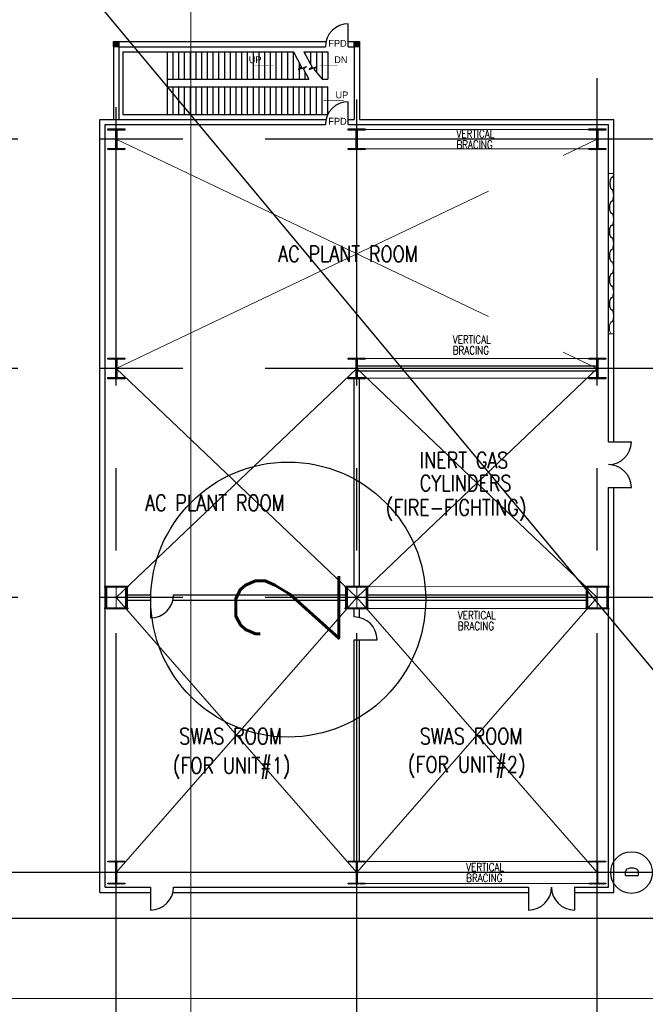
# Model space of a CAD drawing. Header units: inches. Extents: x 0 to 1544102, y -512776 to 23144100.
# Tile 27 of 256: x 41477 to 44890, y -138054 to -132683. Entities that reach past the tile are written whole.
import ezdxf
from ezdxf.enums import TextEntityAlignment as Align

# ---------------------------------------------------------------- set-up
doc = ezdxf.new("R2010")
doc.units = ezdxf.units.IN
doc.header["$LTSCALE"] = 1800
doc.header["$MEASUREMENT"] = 0
for name, pattern in [('CENTER', [2, 1.25, -0.25, 0.25, -0.25]), ('CENTRE', [1.5, 0.75, -0.25, 0.25, -0.25]), ('HIDDEN', [0.375, 0.25, -0.125])]:
    doc.linetypes.add(name, pattern=pattern)
doc.layers.get('0').update_dxf_attribs({"color": 253, "lineweight": 9})
for name, color, linetype in [('BRACING', 1, 'HIDDEN'), ('COL', 1, 'Continuous'), ('DIM', 4, 'Continuous'), ('DIMTEXT', 132, 'Continuous'), ('DIMTEXT-CL', 132, 'CENTER'), ('GRID', 251, 'CENTER'), ('MOTHER PLOT$1$TEXT', 2, 'Continuous'), ('Road', 3, 'Continuous'), ('STAIR', 2, 'Continuous'), ('STEEL', 231, 'Continuous'), ('TEXT', 3, 'Continuous'), ('WALL', 6, 'Continuous')]:
    doc.layers.add(name, color=color, linetype=linetype)
doc.layers.add('CEN', color=2, linetype='CENTER', lineweight=15)
doc.layers.add('CL', color=8, linetype='CENTER', lineweight=15)
doc.styles.add('COMPLEX', font='complex')
doc.styles.add('HTX11', font='O8111901')
doc.styles.add('ROMANS', font='romans.shx')
doc.styles.add('ROMANT', font='romant')

msp = doc.modelspace()

# ---------------------------------------------------------------- hatches: boundary and pattern name
at = {"layer": 'COL'}
h = msp.add_hatch(dxfattribs=at)
h.set_pattern_fill('ANSI31', color=8, scale=31.25, angle=180, style=0)
h.set_pattern_definition([(225, (41570.453, -133470.5587), (2.762136, -2.762136), [])])
h.paths.add_polyline_path([(42017.95, -132830.56), (42017.95, -132801.81), (41989.2, -132801.81), (41989.2, -132830.56)])
h = msp.add_hatch(dxfattribs=at)
h.set_pattern_fill('ANSI31', color=8, scale=31.25, angle=180, style=0)
h.set_pattern_definition([(225, (42882.953, -133470.5587), (2.762136, -2.762136), [])])
h.paths.add_polyline_path([(43330.45, -132830.56), (43330.45, -132801.81), (43301.7, -132801.81), (43301.7, -132830.56)])
h = msp.add_hatch(dxfattribs=at)
h.set_pattern_fill('ANSI31', color=8, scale=25, angle=180, style=0)
h.set_pattern_definition([(225, (-27662.536, -149272.433), (2.20970869, -2.20970869), [])])
h.paths.add_polyline_path([(42049.83, -133278.68), (42003.58, -133278.68), (42003.58, -133284.93), (42006.39, -133284.93), (42049.83, -133284.93)])
h.paths.add_polyline_path([(42003.58, -133278.68), (41957.33, -133278.68), (41957.33, -133284.93), (42003.58, -133284.93)])
h.paths.add_polyline_path([(42003.58, -133284.93), (42000.77, -133284.93), (42000.77, -133334.93), (42003.58, -133334.93)])
h.paths.add_polyline_path([(42006.39, -133284.93), (42003.58, -133284.93), (42003.58, -133334.93), (42006.39, -133334.93)])
h.paths.add_polyline_path([(42003.58, -133334.93), (42000.77, -133334.93), (42000.77, -133384.93), (42003.58, -133384.93)])
h.paths.add_polyline_path([(42006.39, -133334.93), (42003.58, -133334.93), (42003.58, -133384.93), (42006.39, -133384.93)])
h.paths.add_polyline_path([(42003.58, -133384.93), (42000.77, -133384.93), (41957.33, -133384.93), (41957.33, -133391.18), (42003.58, -133391.18)])
h.paths.add_polyline_path([(42049.83, -133384.93), (42003.58, -133384.93), (42003.58, -133391.18), (42049.83, -133391.18)])
h = msp.add_hatch(dxfattribs=at)
h.set_pattern_fill('ANSI31', color=8, scale=25, angle=180, style=0)
h.set_pattern_definition([(225, (-26350.036, -149272.433), (2.20970869, -2.20970869), [])])
h.paths.add_polyline_path([(43362.33, -133278.68), (43316.08, -133278.68), (43316.08, -133284.93), (43318.89, -133284.93), (43362.33, -133284.93)])
h.paths.add_polyline_path([(43316.08, -133278.68), (43269.83, -133278.68), (43269.83, -133284.93), (43316.08, -133284.93)])
h.paths.add_polyline_path([(43316.08, -133284.93), (43313.27, -133284.93), (43313.27, -133334.93), (43316.08, -133334.93)])
h.paths.add_polyline_path([(43318.89, -133284.93), (43316.08, -133284.93), (43316.08, -133334.93), (43318.89, -133334.93)])
h.paths.add_polyline_path([(43316.08, -133334.93), (43313.27, -133334.93), (43313.27, -133384.93), (43316.08, -133384.93)])
h.paths.add_polyline_path([(43318.89, -133334.93), (43316.08, -133334.93), (43316.08, -133384.93), (43318.89, -133384.93)])
h.paths.add_polyline_path([(43316.08, -133384.93), (43313.27, -133384.93), (43269.83, -133384.93), (43269.83, -133391.18), (43316.08, -133391.18)])
h.paths.add_polyline_path([(43362.33, -133384.93), (43316.08, -133384.93), (43316.08, -133391.18), (43362.33, -133391.18)])
h = msp.add_hatch(dxfattribs=at)
h.set_pattern_fill('ANSI31', color=8, scale=25, angle=180, style=0)
h.set_pattern_definition([(225, (-25037.536, -149272.433), (2.20970869, -2.20970869), [])])
h.paths.add_polyline_path([(44674.83, -133278.68), (44628.58, -133278.68), (44628.58, -133284.93), (44631.39, -133284.93), (44674.83, -133284.93)])
h.paths.add_polyline_path([(44628.58, -133278.68), (44582.33, -133278.68), (44582.33, -133284.93), (44628.58, -133284.93)])
h.paths.add_polyline_path([(44628.58, -133284.93), (44625.77, -133284.93), (44625.77, -133334.93), (44628.58, -133334.93)])
h.paths.add_polyline_path([(44631.39, -133284.93), (44628.58, -133284.93), (44628.58, -133334.93), (44631.39, -133334.93)])
h.paths.add_polyline_path([(44628.58, -133334.93), (44625.77, -133334.93), (44625.77, -133384.93), (44628.58, -133384.93)])
h.paths.add_polyline_path([(44631.39, -133334.93), (44628.58, -133334.93), (44628.58, -133384.93), (44631.39, -133384.93)])
h.paths.add_polyline_path([(44628.58, -133384.93), (44625.77, -133384.93), (44582.33, -133384.93), (44582.33, -133391.18), (44628.58, -133391.18)])
h.paths.add_polyline_path([(44674.83, -133384.93), (44628.58, -133384.93), (44628.58, -133391.18), (44674.83, -133391.18)])
h = msp.add_hatch(dxfattribs=at)
h.set_pattern_fill('ANSI31', color=8, scale=25, angle=180, style=0)
h.set_pattern_definition([(225, (-27662.536, -150522.433), (2.20970869, -2.20970869), [])])
h.paths.add_polyline_path([(42049.83, -134528.68), (42003.58, -134528.68), (42003.58, -134534.93), (42006.39, -134534.93), (42049.83, -134534.93)])
h.paths.add_polyline_path([(42003.58, -134528.68), (41957.33, -134528.68), (41957.33, -134534.93), (42003.58, -134534.93)])
h.paths.add_polyline_path([(42003.58, -134534.93), (42000.77, -134534.93), (42000.77, -134584.93), (42003.58, -134584.93)])
h.paths.add_polyline_path([(42006.39, -134534.93), (42003.58, -134534.93), (42003.58, -134584.93), (42006.39, -134584.93)])
h.paths.add_polyline_path([(42003.58, -134584.93), (42000.77, -134584.93), (42000.77, -134634.93), (42003.58, -134634.93)])
h.paths.add_polyline_path([(42006.39, -134584.93), (42003.58, -134584.93), (42003.58, -134634.93), (42006.39, -134634.93)])
h.paths.add_polyline_path([(42003.58, -134634.93), (42000.77, -134634.93), (41957.33, -134634.93), (41957.33, -134641.18), (42003.58, -134641.18)])
h.paths.add_polyline_path([(42049.83, -134634.93), (42003.58, -134634.93), (42003.58, -134641.18), (42049.83, -134641.18)])
h = msp.add_hatch(dxfattribs=at)
h.set_pattern_fill('ANSI31', color=8, scale=25, angle=180, style=0)
h.set_pattern_definition([(225, (-26350.036, -150522.433), (2.20970869, -2.20970869), [])])
h.paths.add_polyline_path([(43362.33, -134528.68), (43316.08, -134528.68), (43316.08, -134534.93), (43318.89, -134534.93), (43362.33, -134534.93)])
h.paths.add_polyline_path([(43316.08, -134528.68), (43269.83, -134528.68), (43269.83, -134534.93), (43316.08, -134534.93)])
h.paths.add_polyline_path([(43316.08, -134534.93), (43313.27, -134534.93), (43313.27, -134584.93), (43316.08, -134584.93)])
h.paths.add_polyline_path([(43318.89, -134534.93), (43316.08, -134534.93), (43316.08, -134584.93), (43318.89, -134584.93)])
h.paths.add_polyline_path([(43316.08, -134584.93), (43313.27, -134584.93), (43313.27, -134634.93), (43316.08, -134634.93)])
h.paths.add_polyline_path([(43318.89, -134584.93), (43316.08, -134584.93), (43316.08, -134634.93), (43318.89, -134634.93)])
h.paths.add_polyline_path([(43316.08, -134634.93), (43313.27, -134634.93), (43269.83, -134634.93), (43269.83, -134641.18), (43316.08, -134641.18)])
h.paths.add_polyline_path([(43362.33, -134634.93), (43316.08, -134634.93), (43316.08, -134641.18), (43362.33, -134641.18)])
h = msp.add_hatch(dxfattribs=at)
h.set_pattern_fill('ANSI31', color=8, scale=25, angle=180, style=0)
h.set_pattern_definition([(225, (-25037.536, -150522.433), (2.20970869, -2.20970869), [])])
h.paths.add_polyline_path([(44674.83, -134528.68), (44628.58, -134528.68), (44628.58, -134534.93), (44631.39, -134534.93), (44674.83, -134534.93)])
h.paths.add_polyline_path([(44628.58, -134528.68), (44582.33, -134528.68), (44582.33, -134534.93), (44628.58, -134534.93)])
h.paths.add_polyline_path([(44628.58, -134534.93), (44625.77, -134534.93), (44625.77, -134584.93), (44628.58, -134584.93)])
h.paths.add_polyline_path([(44631.39, -134534.93), (44628.58, -134534.93), (44628.58, -134584.93), (44631.39, -134584.93)])
h.paths.add_polyline_path([(44628.58, -134584.93), (44625.77, -134584.93), (44625.77, -134634.93), (44628.58, -134634.93)])
h.paths.add_polyline_path([(44631.39, -134584.93), (44628.58, -134584.93), (44628.58, -134634.93), (44631.39, -134634.93)])
h.paths.add_polyline_path([(44628.58, -134634.93), (44625.77, -134634.93), (44582.33, -134634.93), (44582.33, -134641.18), (44628.58, -134641.18)])
h.paths.add_polyline_path([(44674.83, -134634.93), (44628.58, -134634.93), (44628.58, -134641.18), (44674.83, -134641.18)])
h = msp.add_hatch(dxfattribs=at)
h.set_pattern_fill('ANSI31', color=8, scale=25, angle=180, style=0)
h.set_pattern_definition([(225, (-27897.0968, -150895.627), (2.20970869, -2.20970869), [])])
h.paths.add_polyline_path([(42003.58, -135772.43), (41941.08, -135772.43), (41941.08, -135778.68), (42003.58, -135778.68)])
h.paths.add_polyline_path([(42066.08, -135772.43), (42003.58, -135772.43), (42003.58, -135778.68), (42066.08, -135778.68)])
h.paths.add_polyline_path([(41950.45, -135778.68), (41944.2, -135778.68), (41944.2, -135834.93), (41950.45, -135834.93)])
h.paths.add_polyline_path([(42062.95, -135778.68), (42056.7, -135778.68), (42056.7, -135834.93), (42062.95, -135834.93)])
h.paths.add_polyline_path([(41950.45, -135834.93), (41944.2, -135834.93), (41944.2, -135891.18), (41950.45, -135891.18)])
h.paths.add_polyline_path([(42003.58, -135891.18), (41941.08, -135891.18), (41941.08, -135897.43), (42003.58, -135897.43)])
h.paths.add_polyline_path([(42066.08, -135891.18), (42003.58, -135891.18), (42003.58, -135897.43), (42066.08, -135897.43)])
h.paths.add_polyline_path([(42062.95, -135834.93), (42056.7, -135834.93), (42056.7, -135891.18), (42062.95, -135891.18)])
h = msp.add_hatch(dxfattribs=at)
h.set_pattern_fill('ANSI31', color=8, scale=25, angle=180, style=0)
h.set_pattern_definition([(225, (-26584.5968, -150895.627), (2.20970869, -2.20970869), [])])
h.paths.add_polyline_path([(43316.08, -135772.43), (43253.58, -135772.43), (43253.58, -135778.68), (43316.08, -135778.68)])
h.paths.add_polyline_path([(43378.58, -135772.43), (43316.08, -135772.43), (43316.08, -135778.68), (43378.58, -135778.68)])
h.paths.add_polyline_path([(43262.95, -135778.68), (43256.7, -135778.68), (43256.7, -135834.93), (43262.95, -135834.93)])
h.paths.add_polyline_path([(43375.45, -135778.68), (43369.2, -135778.68), (43369.2, -135834.93), (43375.45, -135834.93)])
h.paths.add_polyline_path([(43262.95, -135834.93), (43256.7, -135834.93), (43256.7, -135891.18), (43262.95, -135891.18)])
h.paths.add_polyline_path([(43316.08, -135891.18), (43253.58, -135891.18), (43253.58, -135897.43), (43316.08, -135897.43)])
h.paths.add_polyline_path([(43378.58, -135891.18), (43316.08, -135891.18), (43316.08, -135897.43), (43378.58, -135897.43)])
h.paths.add_polyline_path([(43375.45, -135834.93), (43369.2, -135834.93), (43369.2, -135891.18), (43375.45, -135891.18)])
h = msp.add_hatch(dxfattribs=at)
h.set_pattern_fill('ANSI31', color=8, scale=25, angle=180, style=0)
h.set_pattern_definition([(225, (-25272.0968, -150895.627), (2.20970869, -2.20970869), [])])
h.paths.add_polyline_path([(44628.58, -135772.43), (44566.08, -135772.43), (44566.08, -135778.68), (44628.58, -135778.68)])
h.paths.add_polyline_path([(44691.08, -135772.43), (44628.58, -135772.43), (44628.58, -135778.68), (44691.08, -135778.68)])
h.paths.add_polyline_path([(44575.45, -135778.68), (44569.2, -135778.68), (44569.2, -135834.93), (44575.45, -135834.93)])
h.paths.add_polyline_path([(44687.95, -135778.68), (44681.7, -135778.68), (44681.7, -135834.93), (44687.95, -135834.93)])
h.paths.add_polyline_path([(44575.45, -135834.93), (44569.2, -135834.93), (44569.2, -135891.18), (44575.45, -135891.18)])
h.paths.add_polyline_path([(44628.58, -135891.18), (44566.08, -135891.18), (44566.08, -135897.43), (44628.58, -135897.43)])
h.paths.add_polyline_path([(44691.08, -135891.18), (44628.58, -135891.18), (44628.58, -135897.43), (44691.08, -135897.43)])
h.paths.add_polyline_path([(44687.95, -135834.93), (44681.7, -135834.93), (44681.7, -135891.18), (44687.95, -135891.18)])
h = msp.add_hatch(dxfattribs=at)
h.set_pattern_fill('ANSI31', color=8, scale=25, angle=180, style=0)
h.set_pattern_definition([(225, (-27997.0007, -151734.3734), (2.20970869, -2.20970869), [])])
h.paths.add_polyline_path([(42049.83, -137272.43), (42003.58, -137272.43), (42003.58, -137277.43), (42005.33, -137277.43), (42049.83, -137277.43)])
h.paths.add_polyline_path([(42003.58, -137272.43), (41957.33, -137272.43), (41957.33, -137277.43), (42003.58, -137277.43)])
h.paths.add_polyline_path([(42005.33, -137277.43), (42003.58, -137277.43), (42003.58, -137334.93), (42005.33, -137334.93)])
h.paths.add_polyline_path([(42003.58, -137277.43), (42001.83, -137277.43), (42001.83, -137334.93), (42003.58, -137334.93)])
h.paths.add_polyline_path([(42005.33, -137334.93), (42003.58, -137334.93), (42003.58, -137392.43), (42005.33, -137392.43)])
h.paths.add_polyline_path([(42003.58, -137334.93), (42001.83, -137334.93), (42001.83, -137392.43), (42003.58, -137392.43)])
h.paths.add_polyline_path([(42049.83, -137392.43), (42003.58, -137392.43), (42003.58, -137397.43), (42049.83, -137397.43)])
h.paths.add_polyline_path([(42003.58, -137392.43), (42001.83, -137392.43), (41957.33, -137392.43), (41957.33, -137397.43), (42003.58, -137397.43)])
h = msp.add_hatch(dxfattribs=at)
h.set_pattern_fill('ANSI31', color=8, scale=25, angle=180, style=0)
h.set_pattern_definition([(225, (-26684.5007, -151734.3734), (2.20970869, -2.20970869), [])])
h.paths.add_polyline_path([(43362.33, -137272.43), (43316.08, -137272.43), (43316.08, -137277.43), (43317.83, -137277.43), (43362.33, -137277.43)])
h.paths.add_polyline_path([(43316.08, -137272.43), (43269.83, -137272.43), (43269.83, -137277.43), (43316.08, -137277.43)])
h.paths.add_polyline_path([(43317.83, -137277.43), (43316.08, -137277.43), (43316.08, -137334.93), (43317.83, -137334.93)])
h.paths.add_polyline_path([(43316.08, -137277.43), (43314.33, -137277.43), (43314.33, -137334.93), (43316.08, -137334.93)])
h.paths.add_polyline_path([(43317.83, -137334.93), (43316.08, -137334.93), (43316.08, -137392.43), (43317.83, -137392.43)])
h.paths.add_polyline_path([(43316.08, -137334.93), (43314.33, -137334.93), (43314.33, -137392.43), (43316.08, -137392.43)])
h.paths.add_polyline_path([(43362.33, -137392.43), (43316.08, -137392.43), (43316.08, -137397.43), (43362.33, -137397.43)])
h.paths.add_polyline_path([(43316.08, -137392.43), (43314.33, -137392.43), (43269.83, -137392.43), (43269.83, -137397.43), (43316.08, -137397.43)])
h = msp.add_hatch(dxfattribs=at)
h.set_pattern_fill('ANSI31', color=8, scale=25, angle=180, style=0)
h.set_pattern_definition([(225, (-25372.0007, -151734.3734), (2.20970869, -2.20970869), [])])
h.paths.add_polyline_path([(44674.83, -137272.43), (44628.58, -137272.43), (44628.58, -137277.43), (44630.33, -137277.43), (44674.83, -137277.43)])
h.paths.add_polyline_path([(44628.58, -137272.43), (44582.33, -137272.43), (44582.33, -137277.43), (44628.58, -137277.43)])
h.paths.add_polyline_path([(44630.33, -137277.43), (44628.58, -137277.43), (44628.58, -137334.93), (44630.33, -137334.93)])
h.paths.add_polyline_path([(44628.58, -137277.43), (44626.83, -137277.43), (44626.83, -137334.93), (44628.58, -137334.93)])
h.paths.add_polyline_path([(44630.33, -137334.93), (44628.58, -137334.93), (44628.58, -137392.43), (44630.33, -137392.43)])
h.paths.add_polyline_path([(44628.58, -137334.93), (44626.83, -137334.93), (44626.83, -137392.43), (44628.58, -137392.43)])
h.paths.add_polyline_path([(44674.83, -137392.43), (44628.58, -137392.43), (44628.58, -137397.43), (44674.83, -137397.43)])
h.paths.add_polyline_path([(44628.58, -137392.43), (44626.83, -137392.43), (44582.33, -137392.43), (44582.33, -137397.43), (44628.58, -137397.43)])

# ---------------------------------------------------------------- linework, layer by layer
at = {"color": 8, "linetype": 'CENTRE', "ltscale": 500}
msp.add_line((42409.83, -156363.39), (42409.83, -132297.26), dxfattribs=at)
at = {"color": 8}
for p, q in [((44689.2, -133522.43), (44717.95, -133522.43)), ((44689.2, -134397.43), (44717.95, -134397.43)), ((44671.56, -134584.93), (44746.04, -134584.93))]:
    msp.add_line(p, q, dxfattribs=at)
at = {"color": 8, "flags": 128}
msp.add_lwpolyline([(44706.35, -134331.66), (44704.73, -134331.98), (44703.05, -134333.01), (44701.37, -134334.83), (44699.74, -134337.51), (44698.24, -134341.02), (44696.93, -134345.31), (44695.89, -134350.28), (44695.17, -134355.77), (44694.79, -134361.58), (44694.79, -134367.51), (44695.17, -134373.32), (44695.89, -134378.82), (44696.93, -134383.78), (44698.24, -134388.08), (44699.74, -134391.6), (44701.37, -134394.26), (44703.05, -134396.08), (44704.73, -134397.12), (44706.35, -134397.43)], dxfattribs=at)
at = {"layer": 'BRACING', "color": 8, "const_width": 5}
for points in [[(43362.33, -133281.81), (44582.33, -133281.81)], [(43362.33, -133388.06), (44582.33, -133388.06)], [(43362.33, -134531.81), (44582.33, -134531.81)], [(43362.33, -134638.06), (44582.33, -134638.06)], [(43378.58, -135775.56), (44566.08, -135775.56)], [(43378.58, -135894.31), (44566.08, -135894.31)], [(43362.33, -137274.93), (44582.33, -137274.93)], [(43362.33, -137394.93), (44582.33, -137394.93)]]:
    msp.add_lwpolyline(points, dxfattribs=at)
at = {"layer": 'CEN', "color": 8}
for p, q in [((42003.58, -133391.18), (42003.58, -133278.68)), ((43316.08, -133391.18), (43316.08, -133278.68)), ((44628.58, -133391.18), (44628.58, -133278.68)), ((42027.52, -133334.93), (41979.63, -133334.93)), ((42003.58, -134584.93), (44628.58, -133334.93)), ((42003.58, -133334.93), (44628.58, -134584.93)), ((43340.02, -133334.93), (43292.13, -133334.93)), ((44652.52, -133334.93), (44604.63, -133334.93)), ((42003.58, -134641.18), (42003.58, -134528.68)), ((43316.08, -134641.18), (43316.08, -134528.68)), ((44628.58, -134641.18), (44628.58, -134528.68)), ((42027.52, -134584.93), (41979.63, -134584.93)), ((42003.58, -135834.93), (43316.08, -134584.93)), ((42003.58, -134584.93), (43316.08, -135834.93)), ((43340.02, -134584.93), (43292.13, -134584.93)), ((43316.08, -134584.93), (44628.58, -135834.93)), ((43316.08, -135834.93), (44628.58, -134584.93)), ((44652.52, -134584.93), (44604.63, -134584.93)), ((42003.58, -135772.43), (42003.58, -135897.43)), ((43316.08, -135772.43), (43316.08, -135897.43)), ((44628.58, -135772.43), (44628.58, -135897.43)), ((41944.2, -135834.93), (42062.95, -135834.93)), ((42003.58, -135834.93), (43316.08, -137334.93)), ((42003.58, -137334.93), (43316.08, -135834.93)), ((43256.7, -135834.93), (43375.45, -135834.93)), ((43316.08, -135834.93), (44628.58, -137334.93)), ((43316.08, -137334.93), (44628.58, -135834.93)), ((44569.2, -135834.93), (44687.95, -135834.93)), ((42003.58, -137272.43), (42003.58, -137397.43)), ((43316.08, -137272.43), (43316.08, -137397.43)), ((44628.58, -137272.43), (44628.58, -137397.43)), ((42027.52, -137334.93), (41979.63, -137334.93)), ((43340.02, -137334.93), (43292.13, -137334.93)), ((44652.52, -137334.93), (44604.63, -137334.93))]:
    msp.add_line(p, q, dxfattribs=at)
at = {"layer": 'CEN', "color": 8, "linetype": 'CENTER', "ltscale": 10}
msp.add_line((56422.41, -137334.94), (24413.08, -137334.94), dxfattribs=at)
at = {"layer": 'CL', "color": 8, "ltscale": 100}
msp.add_line((63534.99, -138022.43), (17066.08, -138022.43), dxfattribs=at)
at = {"layer": 'COL', "color": 8}
for points in [[(41989.2, -132801.81), (42017.95, -132801.81), (42017.95, -132830.56), (41989.2, -132830.56)], [(43301.7, -132801.81), (43330.45, -132801.81), (43330.45, -132830.56), (43301.7, -132830.56)], [(41957.33, -133278.68), (42049.83, -133278.68), (42049.83, -133284.93), (41957.33, -133284.93)], [(42000.77, -133284.93), (42006.39, -133284.93), (42006.39, -133384.93), (42000.77, -133384.93)], [(43269.83, -133278.68), (43362.33, -133278.68), (43362.33, -133284.93), (43269.83, -133284.93)], [(43313.27, -133284.93), (43318.89, -133284.93), (43318.89, -133384.93), (43313.27, -133384.93)], [(44582.33, -133278.68), (44674.83, -133278.68), (44674.83, -133284.93), (44582.33, -133284.93)], [(44625.77, -133284.93), (44631.39, -133284.93), (44631.39, -133384.93), (44625.77, -133384.93)], [(41957.33, -133384.93), (42049.83, -133384.93), (42049.83, -133391.18), (41957.33, -133391.18)], [(43269.83, -133384.93), (43362.33, -133384.93), (43362.33, -133391.18), (43269.83, -133391.18)], [(44582.33, -133384.93), (44674.83, -133384.93), (44674.83, -133391.18), (44582.33, -133391.18)], [(41957.33, -134528.68), (42049.83, -134528.68), (42049.83, -134534.93), (41957.33, -134534.93)], [(43269.83, -134528.68), (43362.33, -134528.68), (43362.33, -134534.93), (43269.83, -134534.93)], [(44582.33, -134528.68), (44674.83, -134528.68), (44674.83, -134534.93), (44582.33, -134534.93)], [(42000.77, -134534.93), (42006.39, -134534.93), (42006.39, -134634.93), (42000.77, -134634.93)], [(43313.27, -134534.93), (43318.89, -134534.93), (43318.89, -134634.93), (43313.27, -134634.93)], [(44625.77, -134534.93), (44631.39, -134534.93), (44631.39, -134634.93), (44625.77, -134634.93)], [(41957.33, -134634.93), (42049.83, -134634.93), (42049.83, -134641.18), (41957.33, -134641.18)], [(43269.83, -134634.93), (43362.33, -134634.93), (43362.33, -134641.18), (43269.83, -134641.18)], [(44582.33, -134634.93), (44674.83, -134634.93), (44674.83, -134641.18), (44582.33, -134641.18)], [(41941.08, -135772.43), (42066.08, -135772.43), (42066.08, -135778.68), (41941.08, -135778.68)], [(41944.2, -135778.68), (41950.45, -135778.68), (41950.45, -135891.18), (41944.2, -135891.18)], [(42056.7, -135778.68), (42062.95, -135778.68), (42062.95, -135891.18), (42056.7, -135891.18)], [(43253.58, -135772.43), (43378.58, -135772.43), (43378.58, -135778.68), (43253.58, -135778.68)], [(43256.7, -135778.68), (43262.95, -135778.68), (43262.95, -135891.18), (43256.7, -135891.18)], [(43369.2, -135778.68), (43375.45, -135778.68), (43375.45, -135891.18), (43369.2, -135891.18)], [(44566.08, -135772.43), (44691.08, -135772.43), (44691.08, -135778.68), (44566.08, -135778.68)], [(44569.2, -135778.68), (44575.45, -135778.68), (44575.45, -135891.18), (44569.2, -135891.18)], [(44681.7, -135778.68), (44687.95, -135778.68), (44687.95, -135891.18), (44681.7, -135891.18)], [(41941.08, -135891.18), (42066.08, -135891.18), (42066.08, -135897.43), (41941.08, -135897.43)], [(43253.58, -135891.18), (43378.58, -135891.18), (43378.58, -135897.43), (43253.58, -135897.43)], [(44566.08, -135891.18), (44691.08, -135891.18), (44691.08, -135897.43), (44566.08, -135897.43)], [(41957.33, -137272.43), (42049.83, -137272.43), (42049.83, -137277.43), (41957.33, -137277.43)], [(42001.83, -137277.43), (42005.33, -137277.43), (42005.33, -137392.43), (42001.83, -137392.43)], [(43269.83, -137272.43), (43362.33, -137272.43), (43362.33, -137277.43), (43269.83, -137277.43)], [(43314.33, -137277.43), (43317.83, -137277.43), (43317.83, -137392.43), (43314.33, -137392.43)], [(44582.33, -137272.43), (44674.83, -137272.43), (44674.83, -137277.43), (44582.33, -137277.43)], [(44626.83, -137277.43), (44630.33, -137277.43), (44630.33, -137392.43), (44626.83, -137392.43)], [(41957.33, -137392.43), (42049.83, -137392.43), (42049.83, -137397.43), (41957.33, -137397.43)], [(43269.83, -137392.43), (43362.33, -137392.43), (43362.33, -137397.43), (43269.83, -137397.43)], [(44582.33, -137392.43), (44674.83, -137392.43), (44674.83, -137397.43), (44582.33, -137397.43)]]:
    msp.add_lwpolyline(points, close=True, dxfattribs=at)
at = {"layer": 'DIM'}
msp.add_lwpolyline([(29443.81, -134205.33), (40944.99, -134205.33), (40944.99, -131445.04), (45545.46, -136965.61), (45545.46, -134205.33), (57046.65, -134205.33)], dxfattribs=at)
at = {"layer": 'DIMTEXT', "color": 8}
msp.add_circle((44815.13, -137334.93), 113.68, dxfattribs=at)
at = {"layer": 'DIMTEXT-CL', "color": 8}
msp.add_line((47496.7, -137334.93), (41483.86, -137334.93), dxfattribs=at)
at = {"layer": 'GRID', "color": 8}
for p, q in [((44628.58, -145478.63), (44628.58, -133002.01)), ((43316.08, -145478.63), (43316.08, -133118.12)), ((42003.58, -145478.63), (42003.58, -133160.03)), ((45066.08, -133334.93), (40028.58, -133334.93)), ((45066.08, -134584.93), (40028.58, -134584.93)), ((45066.08, -135834.93), (40028.58, -135834.93)), ((56541.08, -137334.93), (39653.58, -137334.93))]:
    msp.add_line(p, q, dxfattribs=at)
at = {"layer": 'MOTHER PLOT$1$TEXT', "color": 8}
msp.add_circle((42942.04, -135846.03, 126.83), 750, dxfattribs=at)
at = {"layer": 'Road', "color": 8}
msp.add_line((62066.08, -137584.93), (18535.19, -137584.93), dxfattribs=at)
at = {"layer": 'STAIR', "color": 8, "linetype": 'Continuous'}
for p, q in [((42039.2, -132857.75), (42970.45, -132857.75)), ((42039.2, -132857.75), (42039.2, -133199.62)), ((42282.95, -133007.75), (42282.95, -132857.75)), ((42282.95, -133007.75), (42282.95, -132857.75)), ((42314.2, -133007.75), (42314.2, -132857.75)), ((42345.45, -133007.75), (42345.45, -132857.75)), ((42376.7, -133007.75), (42376.7, -132857.75)), ((42407.95, -133007.75), (42407.95, -132857.75)), ((42439.2, -133007.75), (42439.2, -132857.75)), ((42470.45, -133007.75), (42470.45, -132857.75)), ((42501.7, -133007.75), (42501.7, -132857.75)), ((42532.95, -133007.75), (42532.95, -132857.75)), ((42564.2, -133007.75), (42564.2, -132857.75)), ((42595.45, -133007.75), (42595.45, -132857.75)), ((42626.7, -133007.75), (42626.7, -132857.75)), ((42657.95, -133007.75), (42657.95, -132857.75)), ((42689.2, -133007.75), (42689.2, -132857.75)), ((42720.45, -133007.75), (42720.45, -132857.75)), ((42751.7, -133007.75), (42751.7, -132857.75)), ((42782.95, -133007.75), (42782.95, -132857.75)), ((42814.2, -133007.75), (42814.2, -132857.75)), ((42845.45, -133007.75), (42845.45, -132857.75)), ((42876.7, -133007.75), (42876.7, -132857.75)), ((42907.95, -133007.75), (42907.95, -132857.75)), ((42939.2, -133007.75), (42939.2, -132857.75)), ((42970.45, -133007.75), (42970.45, -132857.75)), ((43026.96, -132857.75), (43157.95, -132857.75)), ((43032.95, -132857.75), (43032.95, -132868.58)), ((43064.2, -132857.75), (43064.2, -132925.11)), ((43095.45, -132857.75), (43095.45, -132969.13)), ((43126.7, -132857.75), (43126.7, -133007.75)), ((43157.95, -132857.75), (43157.95, -133007.75)), ((43001.7, -132916.3), (43001.7, -133007.75)), ((43032.95, -132968.52), (43032.95, -133007.75)), ((42282.95, -133049.62), (42282.95, -133007.75)), ((42282.95, -133007.75), (43054.72, -133007.75)), ((43126.7, -133007.75), (43157.95, -133007.75)), ((42282.95, -133199.62), (42282.95, -133049.62)), ((42282.95, -133049.62), (43157.95, -133049.62)), ((42282.95, -133199.62), (42282.95, -133049.62)), ((42314.2, -133199.62), (42314.2, -133049.62)), ((42345.45, -133199.62), (42345.45, -133049.62)), ((42376.7, -133199.62), (42376.7, -133049.62)), ((42407.95, -133199.62), (42407.95, -133049.62)), ((42439.2, -133199.62), (42439.2, -133049.62)), ((42470.45, -133199.62), (42470.45, -133049.62)), ((42501.7, -133199.62), (42501.7, -133049.62)), ((42532.95, -133199.62), (42532.95, -133049.62)), ((42564.2, -133199.62), (42564.2, -133049.62)), ((42595.45, -133199.62), (42595.45, -133049.62)), ((42626.7, -133199.62), (42626.7, -133049.62)), ((42657.95, -133199.62), (42657.95, -133049.62)), ((42689.2, -133199.62), (42689.2, -133049.62)), ((42720.45, -133199.62), (42720.45, -133049.62)), ((42751.7, -133199.62), (42751.7, -133049.62)), ((42782.95, -133199.62), (42782.95, -133049.62)), ((42814.2, -133199.62), (42814.2, -133049.62)), ((42845.45, -133199.62), (42845.45, -133049.62)), ((42876.7, -133199.62), (42876.7, -133049.62)), ((42907.95, -133199.62), (42907.95, -133049.62)), ((42939.2, -133199.62), (42939.2, -133049.62)), ((42970.45, -133199.62), (42970.45, -133049.62)), ((43001.7, -133199.62), (43001.7, -133049.62)), ((43032.95, -133199.62), (43032.95, -133049.62)), ((43064.2, -133199.62), (43064.2, -133049.62)), ((43095.45, -133199.62), (43095.45, -133049.62)), ((43126.7, -133199.62), (43126.7, -133049.62)), ((43157.95, -133199.62), (43157.95, -133049.62)), ((42039.2, -133199.62), (43157.95, -133199.62))]:
    msp.add_line(p, q, dxfattribs=at)
at = {"layer": 'STAIR', "color": 8, "linetype": 'Continuous', "flags": 128}
for points in [[(42970.45, -132857.75), (43015, -132941.22), (42997.47, -132955.05), (43041.97, -132939.34), (43024.44, -132953.18), (43054.72, -133007.75)], [(43026.96, -132857.75), (43073.11, -132941.22), (43055.57, -132955.05), (43100.08, -132939.34), (43082.54, -132953.18), (43126.7, -133007.75)]]:
    msp.add_lwpolyline(points, dxfattribs=at)
for points in [[(42863.96, -132932.75, 0, 18.75, 0), (42819.62, -132932.75, 3.13, 3.13, 0), (42749.79, -132932.75, 3.13, 3.13, 0)], [(43116.75, -132932.75, 0, 18.75, 0), (43161.08, -132932.75, 3.13, 3.13, 0), (43210.69, -132932.75, 3.13, 3.13, 0)], [(43130, -133124.62, 0, 18.75, 0), (43174.34, -133124.62, 3.12, 3.12, 0), (43244.17, -133124.62, 3.12, 3.12, 0)]]:
    msp.add_lwpolyline(points, format="xyseb", dxfattribs=at)
at = {"layer": 'STEEL', "color": 8, "flags": 128}
for points in [[(44708.54, -133543), (44708.53, -133543), (44708.53, -133543), (44708.53, -133543), (44708.53, -133543), (44708.53, -133543), (44708.53, -133543), (44708.53, -133543), (44706.34, -133543.58), (44704.17, -133545.41), (44702.13, -133548.45), (44700.33, -133552.62), (44698.85, -133557.73), (44697.78, -133563.52), (44697.13, -133569.67), (44696.93, -133575.87), (44697.13, -133582.08), (44697.78, -133588.23), (44698.85, -133594.02), (44700.33, -133599.13), (44702.13, -133603.31), (44704.17, -133606.35), (44706.34, -133608.17), (44708.26, -133608.69)], [(44708.54, -133543), (44708.54, -133543), (44708.54, -133543), (44708.54, -133543), (44708.54, -133543), (44708.54, -133543), (44708.54, -133543), (44708.54, -133543), (44710.73, -133542.41), (44712.89, -133540.58), (44714.94, -133537.53), (44716.74, -133533.36), (44717.95, -133529.17)], [(44706.34, -133673.96), (44707.95, -133673.63), (44709.63, -133672.61), (44711.32, -133670.77), (44712.94, -133668.11), (44714.44, -133664.6), (44715.75, -133660.3), (44716.79, -133655.33), (44717.52, -133649.85), (44717.89, -133644.03), (44717.89, -133638.11), (44717.52, -133632.28), (44716.79, -133626.8), (44715.75, -133621.83), (44714.44, -133617.53), (44712.94, -133614.02), (44711.32, -133611.36), (44709.63, -133609.53), (44708.26, -133608.69)], [(44708.53, -133608.76), (44708.53, -133608.76), (44708.53, -133608.76), (44708.53, -133608.76), (44708.53, -133608.76), (44708.53, -133608.76), (44708.53, -133608.76), (44708.54, -133608.76)], [(44706.34, -133673.96), (44706.33, -133673.96), (44706.33, -133673.96), (44706.33, -133673.96), (44706.33, -133673.96), (44706.33, -133673.96), (44706.33, -133673.96), (44706.33, -133673.96), (44704.14, -133674.55), (44701.97, -133676.37), (44699.93, -133679.41), (44698.13, -133683.58), (44696.65, -133688.7), (44695.58, -133694.48), (44694.93, -133700.63), (44694.73, -133706.83), (44694.93, -133713.05), (44695.58, -133719.2), (44696.65, -133724.98), (44698.13, -133730.1), (44699.93, -133734.27), (44701.97, -133737.31), (44704.14, -133739.13), (44706.33, -133739.72), (44706.33, -133739.72), (44706.33, -133739.72), (44706.33, -133739.72), (44706.33, -133739.72), (44706.33, -133739.72), (44706.33, -133739.72), (44706.34, -133739.72)], [(44706.34, -133805.48), (44706.34, -133805.48), (44706.34, -133805.48), (44706.34, -133805.48), (44706.34, -133805.48), (44706.34, -133805.48), (44706.34, -133805.48), (44706.34, -133805.48), (44708.53, -133804.9), (44710.69, -133803.07), (44712.74, -133800.02), (44714.54, -133795.85), (44716.02, -133790.75), (44717.09, -133784.96), (44717.73, -133778.81), (44717.94, -133772.6), (44717.73, -133766.4), (44717.09, -133760.25), (44716.02, -133754.46), (44714.54, -133749.35), (44712.74, -133745.17), (44710.69, -133742.12), (44708.53, -133740.31), (44706.34, -133739.72)], [(44706.34, -133805.48), (44704.72, -133805.81), (44703.04, -133806.83), (44701.35, -133808.66), (44699.73, -133811.33), (44698.23, -133814.85), (44696.92, -133819.13), (44695.88, -133824.11), (44695.15, -133829.6), (44694.78, -133835.41), (44694.78, -133841.33), (44695.15, -133847.15), (44695.88, -133852.65), (44696.92, -133857.61), (44698.23, -133861.91), (44699.73, -133865.42), (44701.35, -133868.08), (44703.04, -133869.91), (44704.72, -133870.95), (44706.34, -133871.26)], [(44706.34, -133937.05), (44707.95, -133936.72), (44709.63, -133935.7), (44711.32, -133933.86), (44712.94, -133931.2), (44714.44, -133927.68), (44715.75, -133923.38), (44716.79, -133918.42), (44717.52, -133912.93), (44717.89, -133907.12), (44717.89, -133901.2), (44717.52, -133895.37), (44716.79, -133889.88), (44715.75, -133884.92), (44714.44, -133880.62), (44712.94, -133877.11), (44711.32, -133874.45), (44709.63, -133872.62), (44707.95, -133871.58), (44706.34, -133871.26)], [(44706.34, -133937.05), (44706.33, -133937.05), (44706.33, -133937.05), (44706.33, -133937.05), (44706.33, -133937.05), (44706.33, -133937.05), (44706.33, -133937.05), (44706.33, -133937.05), (44704.14, -133937.63), (44701.97, -133939.46), (44699.93, -133942.5), (44698.13, -133946.67), (44696.65, -133951.78), (44695.58, -133957.57), (44694.93, -133963.72), (44694.73, -133969.92), (44694.93, -133976.13), (44695.58, -133982.28), (44696.65, -133988.07), (44698.13, -133993.18), (44699.93, -133997.36), (44701.97, -134000.4), (44704.14, -134002.22), (44706.33, -134002.81), (44706.33, -134002.81), (44706.33, -134002.81), (44706.33, -134002.81), (44706.33, -134002.81), (44706.33, -134002.81), (44706.33, -134002.81), (44706.34, -134002.81)], [(44706.35, -134068.57), (44706.35, -134068.57), (44706.35, -134068.57), (44706.35, -134068.57), (44706.35, -134068.57), (44706.35, -134068.57), (44706.35, -134068.57), (44706.35, -134068.57), (44708.54, -134067.98), (44710.7, -134066.16), (44712.75, -134063.11), (44714.55, -134058.93), (44716.03, -134053.83), (44717.1, -134048.05), (44717.74, -134041.9), (44717.95, -134035.68), (44717.74, -134029.48), (44717.1, -134023.33), (44716.03, -134017.55), (44714.55, -134012.43), (44712.75, -134008.26), (44710.7, -134005.21), (44708.54, -134003.4), (44706.35, -134002.81)], [(44706.35, -134068.57), (44704.73, -134068.9), (44703.05, -134069.92), (44701.37, -134071.75), (44699.74, -134074.42), (44698.24, -134077.93), (44696.93, -134082.22), (44695.89, -134087.2), (44695.17, -134092.68), (44694.79, -134098.5), (44694.79, -134104.42), (44695.17, -134110.23), (44695.89, -134115.73), (44696.93, -134120.7), (44698.24, -134125), (44699.74, -134128.51), (44701.37, -134131.17), (44703.05, -134133), (44704.73, -134134.03), (44706.35, -134134.35)], [(44706.35, -134200.13), (44707.97, -134199.81), (44709.64, -134198.78), (44711.33, -134196.95), (44712.95, -134194.28), (44714.45, -134190.77), (44715.77, -134186.47), (44716.8, -134181.51), (44717.53, -134176.02), (44717.9, -134170.21), (44717.9, -134164.28), (44717.53, -134158.46), (44716.8, -134152.97), (44715.77, -134148.01), (44714.45, -134143.71), (44712.95, -134140.2), (44711.33, -134137.53), (44709.64, -134135.71), (44707.97, -134134.67), (44706.35, -134134.35)], [(44706.35, -134200.13), (44706.34, -134200.13), (44706.34, -134200.13), (44706.34, -134200.13), (44706.34, -134200.13), (44706.34, -134200.13), (44706.34, -134200.13), (44706.34, -134200.13), (44704.15, -134200.72), (44701.98, -134202.55), (44699.94, -134205.58), (44698.14, -134209.76), (44696.67, -134214.87), (44695.59, -134220.66), (44694.94, -134226.81), (44694.74, -134233.01), (44694.94, -134239.22), (44695.59, -134245.37), (44696.67, -134251.16), (44698.14, -134256.27), (44699.94, -134260.45), (44701.98, -134263.48), (44704.15, -134265.31), (44706.34, -134265.9), (44706.34, -134265.9), (44706.34, -134265.9), (44706.34, -134265.9), (44706.34, -134265.9), (44706.34, -134265.9), (44706.34, -134265.9), (44706.35, -134265.9)], [(44706.35, -134331.66), (44706.35, -134331.66), (44706.35, -134331.66), (44706.35, -134331.66), (44706.35, -134331.66), (44706.35, -134331.66), (44706.35, -134331.66), (44706.35, -134331.66), (44708.54, -134331.07), (44710.7, -134329.25), (44712.75, -134326.2), (44714.55, -134322.02), (44716.03, -134316.92), (44717.1, -134311.13), (44717.74, -134304.98), (44717.95, -134298.77), (44717.74, -134292.57), (44717.1, -134286.42), (44716.03, -134280.63), (44714.55, -134275.52), (44712.75, -134271.35), (44710.7, -134268.3), (44708.54, -134266.48), (44706.35, -134265.9)]]:
    msp.add_lwpolyline(points, dxfattribs=at)
at = {"layer": 'WALL', "color": 8}
for p, q in [((43269.83, -132830.56), (43269.83, -132705.56)), ((42017.95, -132801.81), (43148.18, -132801.81)), ((43269.83, -132801.81), (43301.7, -132801.81)), ((41989.2, -132830.56), (41989.2, -133226.81)), ((42017.95, -132830.56), (43144.83, -132830.56)), ((42017.95, -132830.56), (42017.95, -133226.81)), ((43269.83, -132830.56), (43301.7, -132830.56)), ((43301.7, -132830.56), (43301.7, -133226.81)), ((43330.45, -132830.56), (43330.45, -133226.81)), ((43269.83, -133255.56), (43269.83, -133130.56)), ((41914.2, -137443.06), (41914.2, -133226.81)), ((41914.2, -133226.81), (43148.18, -133226.81)), ((43269.83, -133226.81), (43301.7, -133226.81)), ((43330.45, -133226.81), (44717.95, -133226.81)), ((44717.95, -134985.16), (44717.95, -133226.81)), ((41942.95, -137414.31), (41942.95, -133255.56)), ((41942.95, -133255.56), (43144.83, -133255.56)), ((43269.83, -133255.56), (44689.2, -133255.56)), ((44689.2, -134985.16), (44689.2, -133255.56)), ((43318.89, -134570.56), (44625.77, -134570.56)), ((43318.89, -134599.31), (44625.77, -134599.31)), ((43301.7, -135772.43), (43301.7, -134641.18)), ((43330.45, -135772.43), (43330.45, -134641.18)), ((44689.2, -134985.16), (44814.2, -134985.16)), ((44689.2, -137414.31), (44689.2, -135235.16)), ((44689.2, -135235.16), (44814.2, -135235.16)), ((44717.95, -137443.06), (44717.95, -135235.16)), ((42062.95, -135820.56), (42191.08, -135820.56)), ((42191.08, -135820.56), (42191.08, -135945.56)), ((42316.08, -135820.56), (43256.7, -135820.56)), ((43375.45, -135820.56), (44569.2, -135820.56)), ((42062.95, -135849.31), (42191.08, -135849.31)), ((42312.73, -135849.31), (43256.7, -135849.31)), ((43375.45, -135849.31), (44569.2, -135849.31)), ((43301.7, -135940.48), (43301.7, -135897.43)), ((43301.7, -135940.48), (43301.7, -135897.43)), ((43330.45, -135943.84), (43330.45, -135897.43)), ((43330.45, -135943.84), (43330.45, -135897.43)), ((43301.7, -137272.43), (43301.7, -136065.48)), ((43301.7, -136065.48), (43426.7, -136065.48)), ((43330.45, -137272.43), (43330.45, -136065.48)), ((41942.95, -137414.31), (42191.08, -137414.31)), ((42191.08, -137414.31), (42191.08, -137539.31)), ((42316.08, -137414.31), (44253.58, -137414.31)), ((44253.58, -137414.31), (44253.58, -137539.31)), ((44503.58, -137414.31), (44689.2, -137414.31)), ((44503.58, -137414.31), (44503.58, -137539.31)), ((41914.2, -137443.06), (42191.08, -137443.06)), ((42312.73, -137443.06), (44253.58, -137443.06)), ((44503.58, -137443.06), (44717.95, -137443.06))]:
    msp.add_line(p, q, dxfattribs=at)
for centre, start, end in [((43269.83, -132830.56), 90, 180), ((43269.83, -133255.56), 90, 180), ((44689.2, -134985.16), 270, 0), ((44689.2, -135235.16), 0, 90), ((42191.08, -135820.56), 270, 0), ((43301.7, -136065.48), 0, 90), ((42191.08, -137414.31), 270, 0), ((44253.58, -137414.31), 270, 0), ((44503.58, -137414.31), 180, 270)]:
    msp.add_arc(centre, 125, start, end, dxfattribs=at)

# ---------------------------------------------------------------- texts
at = {"layer": 'DIMTEXT', "color": 8, "style": 'COMPLEX'}
msp.add_text('D', height=70.31, rotation=90, dxfattribs=at).set_placement((44816.89, -137331.93), align=Align.MIDDLE_CENTER)
at = {"layer": 'MOTHER PLOT$1$TEXT', "color": 8, "style": 'ROMANS'}
msp.add_text('2', height=562.5, rotation=90, dxfattribs=at).set_placement((42936.8, -135888, 317.08), align=Align.MIDDLE_CENTER)
at = {"layer": 'TEXT', "color": 8, "linetype": 'Continuous', "style": 'HTX11'}
for s, p in [('FPD', (43160.71, -132830.94)), ('UP', (42726.67, -132920.25)), ('DN', (43193.04, -132920.25)), ('UP', (43200.17, -133112.12)), ('FPD', (43160.71, -133255.77))]:
    msp.add_text(s, height=37.5, dxfattribs=at).set_placement(p)
at = {"layer": 'TEXT', "color": 8, "style": 'ROMANT', "width": 0.8}
for s, p in [('AC PLANT ROOM', (42887.63, -134004.55)), ('INERT GAS', (43659.83, -135129.35)), ('CYLINDERS', (43659.83, -135254.35)), ('AC PLANT ROOM', (42161.57, -135362.63)), ('(FIRE-FIGHTING)', (43474.29, -135387.8)), ('SWAS ROOM', (42347.33, -136634.93)), ('SWAS ROOM', (43659.83, -136634.93)), ('(FOR UNIT#1)', (42312.33, -136794.42)), ('(FOR UNIT#2)', (43594.96, -136789.2))]:
    msp.add_text(s, height=87.5, dxfattribs=at).set_placement(p)
at = {"layer": 'TEXT', "color": 8, "char_height": 43.75, "width": 229.8196, "attachment_point": 1, "line_spacing_factor": 0.805714, "style": 'ROMANS'}
for insert in [(43859.77, -133283.68), (43839.75, -134405.95), (43867.52, -135909.58), (43912.89, -137283.68)]:
    msp.add_mtext('{\\W0.8;VERTICAL BRACING}', dxfattribs=dict(at, insert=insert))

doc.saveas('drawing.dxf')
